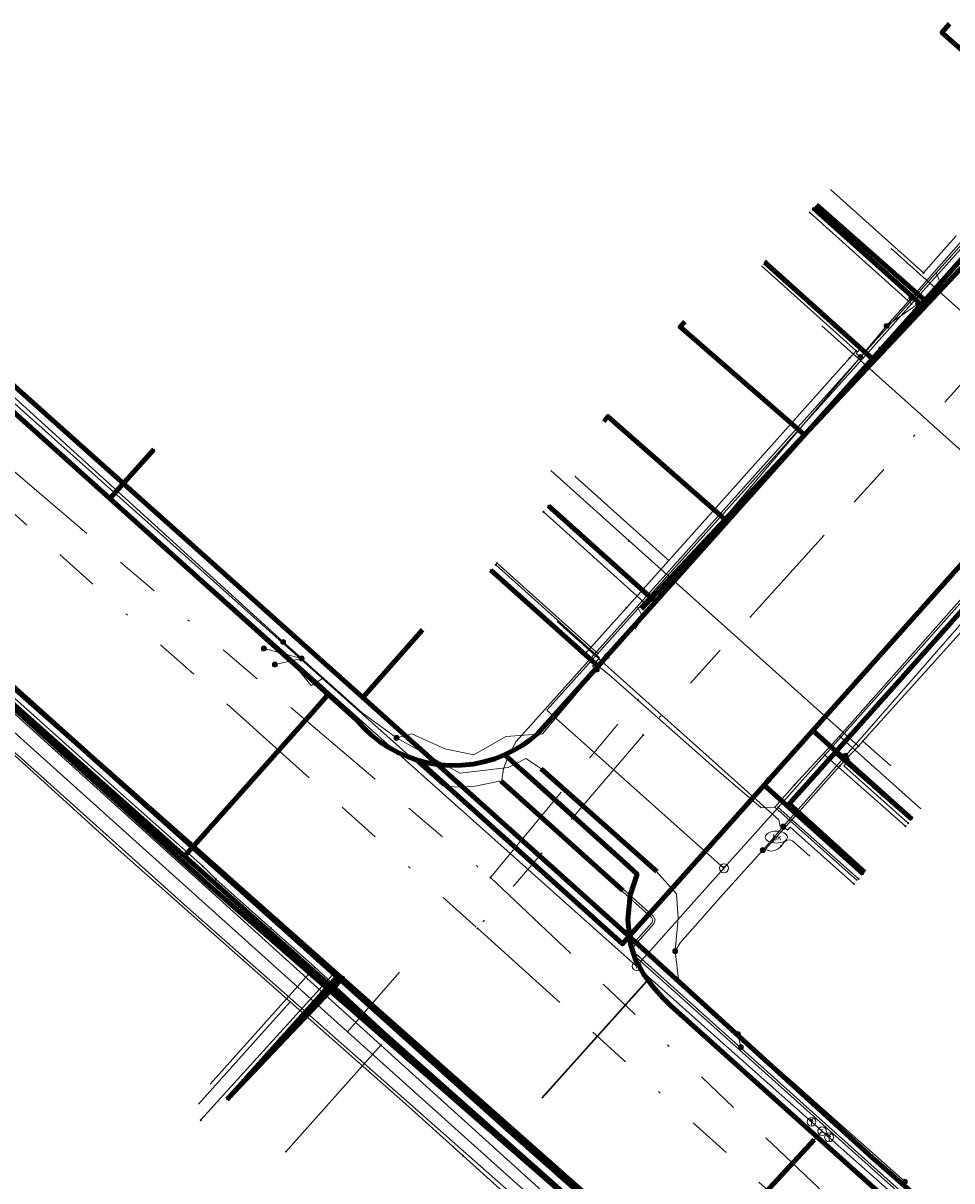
# Model space of a CAD drawing. Header units: metres. Extents: x 98902 to 136161, y 449037 to 499677.
# Tile 63 of 200: x 113242 to 113284, y 483381 to 483434. Entities that reach past the tile are written whole.
import ezdxf
from ezdxf.enums import TextEntityAlignment as Align
from ezdxf.lldxf.tags import DXFTag

# ---------------------------------------------------------------- set-up
doc = ezdxf.new("R2010")
doc.units = ezdxf.units.M
doc.linetypes.add('RI-OVERIG', pattern=[17, 5, -2, 2, -2, 0, -2, 2, -2])
for name, color, linetype, lineweight in [('B-WE-KL-DATA-G', 90, 'KL-DATA-N', 18), ('B-WE-KL-DATA_DUCT-G', 90, 'Continuous', 100), ('B-WE-KL-DATA_HULPSTUK-S', 90, 'Continuous', 25), ('B-WE-KL-DATA_KABELBED-G', 90, 'Continuous', 100), ('B-WE-KL-DATA_MANTELBUIS-G', 90, 'Continuous', 100), ('B-WE-KL-ET_LS-G', 190, 'KL-LS-N', 18), ('B-WE-KL-ET_LS_HULPSTUK-S', 190, 'Continuous', 25), ('B-WE-KL-ET_LS_MANTELBUIS-G', 190, 'Continuous', 100), ('B-WE-KL-ET_MS-G', 130, 'KL-MS-N', 18), ('B-WE-KL-GAS_LD-G', 50, 'KL-GAS-LD-N', 18), ('B-WE-KL-GAS_LD_HULPSTUK-S', 50, 'Continuous', 25), ('B-WE-KL-GAS_LD_MANTELBUIS-G', 50, 'Continuous', 100), ('B-WE-KL-WATER-G', 170, 'KL-WATER-N', 18), ('B-WE-KL-WATER-S', 170, 'Continuous', 25), ('B-WE-KL-WATER_HULPSTUK-S', 170, 'Continuous', 25), ('B-WE-RI-VRIJVERVAL-G', 210, 'RI-OVERIG', 18), ('B-WE-RI-VRIJVERVAL_HULPSTUK-S', 210, 'Continuous', 25), ('V-WE-KL-WATER-G', 170, 'KL-WATER-V', 35)]:
    doc.layers.add(name, color=color, linetype=linetype, lineweight=lineweight)
doc.styles.add('NLCS-ISO', font='NLCS-ISO.ttf')
doc.styles.get("Standard").update_dxf_attribs({"font": 'arial.ttf'})
tags = doc.linetypes.add('KL-DATA-N', pattern='A,4,-1,[101,NLCS.SHX,S=0.5,R=0,X=0,Y=0],-1,4,-1,["D",Standard,S=1,R=0,X=-0.25,Y=-0.5],-1.5', length=12.5).pattern_tags.tags
tags[18] = DXFTag(74, 10)
tags = doc.linetypes.add('KL-GAS-LD-N', pattern='A,4,-1,[69,NLCS.SHX,S=0.5,R=0,X=0,Y=0],-1,4,-1,["L",Standard,S=1,R=0,X=0.25,Y=-0.5],-2', length=13).pattern_tags.tags
tags[18] = DXFTag(74, 10)
tags = doc.linetypes.add('KL-LS-N', pattern='A,4,-1,[103,NLCS.SHX,S=0.75,R=0,X=0,Y=0],-1,4,-1,["L",Standard,S=1,R=0,X=0,Y=-0.5],-2', length=13).pattern_tags.tags
tags[18] = DXFTag(74, 10)
tags = doc.linetypes.add('KL-MS-N', pattern='A,4,-1,[103,NLCS.SHX,S=0.75,R=0,X=0,Y=0],-1,4,-1,["M",Standard,S=1,R=0,X=0,Y=-0.5],-2', length=13).pattern_tags.tags
tags[18] = DXFTag(74, 10)
doc.linetypes.add('KL-WATER-N', pattern='A,7,-0.5,[168,NLCS.SHX,S=0.75,R=0,X=0.75,Y=0],-2', length=9.5)
doc.linetypes.add('KL-WATER-V', pattern='A,3.5,[24,NLCS.SHX,S=0.5,R=0,X=0,Y=0],3.5,-0.5,[168,NLCS.SHX,S=0.75,R=0,X=0.75,Y=0],-2', length=9.5)

# ---------------------------------------------------------------- blocks, each defined once
blk = doc.blocks.new('SKL-WTB_HULP_OVERIG-SO')
at = {"color": 0, "linetype": 'ByBlock', "lineweight": 18}
for points in [[(-0.14, 0.14), (0.14, -0.14)], [(0.14, 0.14), (-0.14, -0.14)]]:
    blk.add_lwpolyline(points, dxfattribs=at)
at = {"color": 0, "linetype": 'ByBlock', "lineweight": 18, "style": 'NLCS-ISO', "flags": 1}
for tag, p in [('TYPE', (1.5, 0)), ('OMSCHRIJVING', (1.5, -3)), ('LABEL', (1.5, -1.5))]:
    blk.add_attdef(tag, p, '', height=1, dxfattribs=at)
blk = doc.blocks.new('SKL-WATER_BRANDKRAAN_BRANDPUT-SO')
at = {"color": 0, "linetype": 'ByBlock', "lineweight": 18}
blk.add_ellipse((0, 0), major_axis=(2.5, 0), ratio=0.54, dxfattribs=at)
at = {"color": 0, "linetype": 'ByBlock', "lineweight": 18, "style": 'NLCS-ISO'}
blk.add_text('bk', height=1.5, dxfattribs=at).set_placement((0.16, 0), align=Align.MIDDLE_CENTER)
blk = doc.blocks.new('SKL-WTB_HULP_BLAASGAT-SO')
at = {"color": 0, "linetype": 'ByBlock', "lineweight": 18}
for points in [[(0.4, 0.73), (-0.4, 0.09)], [(-0.4, 0.73), (0.4, 0.09)], [(0, 0.41), (0, -0.87)]]:
    blk.add_lwpolyline(points, dxfattribs=at)
blk.add_circle((0, 0), 1, dxfattribs=at)
at = {"color": 0, "linetype": 'ByBlock', "lineweight": 18, "style": 'NLCS-ISO', "flags": 1}
for tag, p in [('TYPE', (1.5, 0)), ('OMSCHRIJVING', (1.5, -3)), ('LABEL', (1.5, -1.5))]:
    blk.add_attdef(tag, p, '', height=1, dxfattribs=at)
blk = doc.blocks.new('SKL-WTB_HULP_T STUK-SO')
at = {"color": 0, "linetype": 'ByBlock', "lineweight": 18}
blk.add_circle((0, 0), 1, dxfattribs=at)
at = {"color": 0, "linetype": 'ByBlock', "lineweight": -2, "style": 'NLCS-ISO'}
blk.add_text('T', height=1, dxfattribs=at).set_placement((0, 0), align=Align.MIDDLE_CENTER)
at = {"color": 0, "linetype": 'ByBlock', "lineweight": 18, "style": 'NLCS-ISO', "flags": 1}
for tag, p in [('TYPE', (1.5, 0)), ('OMSCHRIJVING', (1.5, -3)), ('LABEL', (1.5, -1.5))]:
    blk.add_attdef(tag, p, '', height=1, dxfattribs=at)
blk = doc.blocks.new('SKL-WTB_HULP_MOF-SO')
at = {"linetype": 'ByBlock', "lineweight": 18}
h = blk.add_hatch(color=0, dxfattribs=at)
h.dxf.hatch_style = 1
h.paths.add_polyline_path([(-0.5625, 0, 1), (0.5625, 0, 1)])
at = {"color": 0, "linetype": 'ByBlock', "lineweight": 18}
blk.add_circle((0, 0), 0.5625, dxfattribs=at)
at = {"color": 0, "linetype": 'ByBlock', "lineweight": 18, "style": 'NLCS-ISO', "flags": 1}
for tag, p in [('TYPE', (1.5, 0)), ('OMSCHRIJVING', (1.5, -3)), ('LABEL', (1.5, -1.5))]:
    blk.add_attdef(tag, p, '', height=1, dxfattribs=at)
blk = doc.blocks.new('SRI-HULP_OVERIG-SO')
at = {"color": 0, "linetype": 'ByBlock', "lineweight": 18}
for points in [[(-0.14, 0.14), (0.14, -0.14)], [(0.14, 0.14), (-0.14, -0.14)]]:
    blk.add_lwpolyline(points, dxfattribs=at)
at = {"color": 0, "linetype": 'ByBlock', "lineweight": 18, "style": 'NLCS-ISO', "flags": 1}
for tag, p in [('TYPE', (1.5, 0)), ('OMSCHRIJVING', (1.5, -3)), ('LABEL', (1.5, -1.5))]:
    blk.add_attdef(tag, p, '', height=1, dxfattribs=at)

msp = doc.modelspace()

# ---------------------------------------------------------------- linework, layer by layer
at = {"layer": 'B-WE-KL-DATA-G', "flags": 128}
for points in [[(113020.432, 483573.982), (113031.658, 483566.995), (113078.845, 483538.792), (113089.848, 483532.216), (113092.564, 483530.306), (113094.655, 483528.069), (113096.405, 483524.762), (113096.939, 483521.455), (113096.89, 483518.843), (113109.036, 483512.527), (113112.87, 483510.063), (113119.857, 483521.564), (113138.482, 483504.803), (113162.747, 483483.105), (113158.238, 483478.074), (113170.674, 483466.928), (113202.517, 483438.355), (113223.332, 483420.253), (113297.237, 483354.025), (113300.048, 483353.792), (113358.552, 483301.314), (113359.602, 483296.803), (113357.13, 483294.061), (113365.216, 483286.732), (113367.912, 483284.289), (113371.537, 483288.338), (113389.927, 483271.882), (113422.275, 483243.381), (113452.111, 483216.258), (113449.253, 483213.084), (113455.3, 483207.641), (113457.177, 483209.669), (113461.69, 483205.633), (113492.702, 483178.76), (113497.063, 483174.789), (113501.879, 483172.163), (113504.847, 483173.605), (113507.331, 483172.914)], [(113020.495, 483574.058), (113023.083, 483572.491), (113039.202, 483562.734), (113045.091, 483559.169), (113054.615, 483553.405), (113055.01, 483553.148), (113070.018, 483543.394), (113077.984, 483538.825), (113089.595, 483531.338), (113092.654, 483529.164), (113094.258, 483527.907), (113094.78, 483527.218), (113096.462, 483524.994), (113097.153, 483523.313), (113097.398, 483522.191), (113112.432, 483512.894), (113112.818, 483512.852), (113113.352, 483512.919), (113114.12, 483513.319), (113117.489, 483518.93), (113119.629, 483522.32), (113126.397, 483515.679), (113131.669, 483511.573), (113132.376, 483510.945), (113135.74, 483507.956), (113145.08, 483499.615), (113148.286, 483496.751), (113163.067, 483483.73), (113165.323, 483486.208), (113183.685, 483469.279), (113211.018, 483444.714), (113220.892, 483435.995), (113257.706, 483403.094), (113269.338, 483392.676), (113280.69, 483382.342), (113306.494, 483359.722), (113319.051, 483348.187), (113319.562, 483347.731), (113333.722, 483335.082), (113333.523, 483334.858)], [(113302.025, 483425.954), (113301.819, 483426.138), (113303, 483427.462), (113312.572, 483438.202), (113318.048, 483444.345), (113324.541, 483451.63), (113329.891, 483457.633), (113343.869, 483473.315), (113348.115, 483478.079), (113332.871, 483492.337), (113327.318, 483497.409), (113322.847, 483501.429), (113318.573, 483505.273), (113314.892, 483508.583), (113309.563, 483513.375), (113309.522, 483513.412), (113308.051, 483514.734), (113304.896, 483517.277), (113301.409, 483520.086), (113299.278, 483521.603), (113297.79, 483522.662), (113284.421, 483535.556), (113282.294, 483537.607), (113278.903, 483540.595), (113274.387, 483544.572), (113272.817, 483545.955), (113269.849, 483548.57), (113266.246, 483551.745), (113260.819, 483556.525), (113256.382, 483560.433), (113251.678, 483564.703), (113243.414, 483572.191), (113242.631, 483571.349), (113225.099, 483552.505), (113216.151, 483542.521), (113212.894, 483538.88), (113207.336, 483532.666), (113201.441, 483526.075), (113201.047, 483525.634), (113196.678, 483520.799), (113192.11, 483515.747), (113188.982, 483512.288), (113183.246, 483505.946), (113173.518, 483495.21), (113171.499, 483492.992), (113165.323, 483486.208), (113183.685, 483469.279), (113211.018, 483444.714), (113220.892, 483435.995), (113257.706, 483403.094), (113260.394, 483406.148)], [(113183.051, 483456.762), (113203.075, 483438.793), (113223.354, 483420.234), (113246.038, 483399.906)], [(113284.175, 483433.491), (113283.835, 483433.104), (113289.777, 483427.874), (113289.936, 483428.043), (113297.537, 483421.333), (113300.604, 483424.775), (113301.819, 483426.138), (113302.025, 483425.954)], [(113268.575, 483415.555), (113268.769, 483415.775), (113274.052, 483411.124), (113277.639, 483414.945), (113283.22, 483420.89), (113289.777, 483427.874), (113289.936, 483428.043), (113297.537, 483421.333), (113300.604, 483424.775), (113301.819, 483426.138), (113302.025, 483425.954)], [(113272.232, 483420.053), (113272.025, 483419.817), (113277.639, 483414.945), (113283.22, 483420.89), (113289.777, 483427.874), (113289.936, 483428.043), (113297.537, 483421.333), (113300.604, 483424.775), (113301.819, 483426.138), (113302.025, 483425.954)], [(113302.025, 483425.954), (113301.819, 483426.138), (113300.604, 483424.775), (113297.537, 483421.333), (113289.936, 483428.043), (113289.777, 483427.874), (113283.22, 483420.89), (113278.179, 483425.327)], [(113280.345, 483395.216), (113276.949, 483398.302), (113279.033, 483400.633), (113285.358, 483407.71), (113291.02, 483414.044), (113297.537, 483421.333), (113300.604, 483424.775), (113301.819, 483426.138), (113302.025, 483425.954)], [(113278.805, 483426.024), (113283.004, 483422.252)], [(113302.025, 483425.954), (113301.819, 483426.138), (113300.604, 483424.775), (113297.537, 483421.333), (113291.02, 483414.044), (113285.358, 483407.71), (113279.033, 483400.633), (113282.479, 483397.6)], [(113283.004, 483422.252), (113284.478, 483423.926)], [(113275.702, 483422.569), (113279.964, 483418.742)], [(113271.519, 483409.271), (113279.665, 483418.407)], [(113279.665, 483418.407), (113279.964, 483418.742)], [(113267.287, 483413.072), (113267.3, 483413.1)], [(113267.287, 483413.072), (113271.519, 483409.271)], [(113279.21, 483401.355), (113288.267, 483411.56)], [(113269.608, 483407.147), (113271.519, 483409.271)], [(113263.47, 483408.823), (113267.699, 483405.024)], [(113230.969, 483399.75), (113236.168, 483405.443), (113237.636, 483407.106), (113237.962, 483406.818), (113239.214, 483405.535), (113246.909, 483398.661), (113250.479, 483395.48)], [(113237.636, 483407.106), (113238.248, 483406.549), (113239.214, 483405.535), (113246.909, 483398.661), (113250.479, 483395.48)], [(113267.699, 483405.024), (113269.608, 483407.147)], [(113267.699, 483405.024), (113268.804, 483404.127), (113273.453, 483400.022), (113275.675, 483398.111), (113276.302, 483398.146)], [(113277.183, 483399.155), (113279.21, 483401.355)], [(113279.21, 483401.355), (113282.891, 483398.076)], [(113246.038, 483399.906), (113256.545, 483390.49)], [(113276.302, 483398.146), (113277.183, 483399.155)], [(113276.302, 483398.146), (113280.012, 483394.843)], [(113250.479, 483395.48), (113251.07, 483394.896), (113253.557, 483392.687)], [(113250.479, 483395.48), (113251.07, 483394.896)], [(113251.07, 483394.896), (113253.557, 483392.687), (113255.384, 483391.064), (113255.534, 483390.926), (113260.217, 483386.615), (113264.824, 483382.535), (113270.898, 483377.087), (113275.155, 483373.36), (113275.739, 483372.915), (113278.749, 483370.286), (113280.126, 483368.751), (113284.87, 483364.511), (113288.343, 483361.332), (113292.387, 483357.656), (113295.965, 483354.62), (113298.973, 483351.884), (113299.481, 483351.35), (113302.387, 483350.667), (113305.483, 483347.861), (113308.88, 483344.835), (113309.757, 483344.039), (113322.529, 483332.607), (113322.841, 483332.347), (113323.231, 483331.98), (113326.565, 483329), (113326.786, 483328.568), (113332.125, 483323.901), (113335.799, 483320.605), (113336.917, 483319.686), (113337.809, 483318.86), (113348.473, 483309.201), (113348.733, 483309.022), (113358.74, 483299.825)], [(113253.557, 483392.687), (113255.384, 483391.064), (113255.534, 483390.926)], [(113250.823, 483385.649), (113255.534, 483390.926)], [(113268.196, 483365.816), (113271.855, 483369.95), (113272.55, 483370.305), (113275.155, 483373.36), (113270.898, 483377.087), (113264.824, 483382.535), (113260.217, 483386.615), (113255.534, 483390.926)], [(113251.586, 483384.961), (113256.545, 483390.49), (113275.392, 483373.721), (113270.088, 483367.726), (113269.469, 483368.242), (113268.08, 483366.657), (113264.137, 483362.135), (113262.267, 483359.981), (113257.033, 483353.952), (113255.718, 483352.437), (113251.784, 483347.906), (113249.861, 483345.69), (113244.621, 483339.655), (113243.355, 483338.196), (113239.421, 483333.665), (113233.869, 483327.268), (113222.84, 483337.127)], [(113256.545, 483390.49), (113275.392, 483373.721)]]:
    msp.add_lwpolyline(points, dxfattribs=at)
at = {"layer": 'B-WE-KL-DATA_DUCT-G', "flags": 128}
msp.add_lwpolyline([(113126.397, 483515.679), (113131.669, 483511.573), (113150.28, 483494.956), (113163.067, 483483.73), (113158.5, 483478.714), (113203.075, 483438.793), (113223.354, 483420.234), (113264.347, 483383.498), (113296.962, 483354.674), (113299.097, 483354.502), (113310.226, 483345.045), (113333.398, 483323.528), (113358.561, 483301.386), (113359.753, 483297.135), (113357.127, 483294.135), (113367.946, 483284.324), (113371.64, 483288.398), (113389.894, 483271.845), (113400.789, 483262.62)], dxfattribs=at)
at = {"layer": 'B-WE-KL-DATA_KABELBED-G', "flags": 128}
for points in [[(113257.706, 483403.094), (113220.892, 483435.995), (113211.018, 483444.714), (113183.685, 483469.279), (113165.323, 483486.208)], [(113346.364, 483475.17), (113326.702, 483454.187), (113324.653, 483452), (113324.235, 483451.555), (113314.606, 483441.278), (113312.557, 483439.091), (113312.345, 483438.866), (113302.304, 483428.149), (113299.843, 483425.524), (113299.631, 483425.298), (113290.002, 483415.021), (113288.614, 483413.54), (113287.78, 483412.585), (113287.575, 483412.35), (113286.539, 483411.163), (113278.016, 483401.611), (113276.02, 483399.374), (113275.815, 483399.144), (113271.212, 483393.986), (113269.739, 483392.334)], [(113322.71, 483465.173), (113319.169, 483461.191), (113317.58, 483459.404), (113317.335, 483459.13), (113317.176, 483458.951), (113307.015, 483447.526), (113305.022, 483445.285), (113304.626, 483444.84), (113301.847, 483441.715), (113294.973, 483434.162), (113292.954, 483431.945), (113285.776, 483424.058), (113282.895, 483420.832), (113281.098, 483418.82), (113280.703, 483418.378), (113270.912, 483407.415), (113268.715, 483404.956), (113268.319, 483404.512), (113265.594, 483401.461), (113265.256, 483401.184), (113264.898, 483400.933), (113264.521, 483400.711), (113264.129, 483400.518)], [(113183.051, 483456.762), (113203.075, 483438.793), (113223.354, 483420.234), (113246.038, 483399.906)], [(113243.316, 483414.745), (113226.187, 483430.115), (113224.321, 483431.791), (113224.085, 483432.022), (113223.871, 483432.273), (113223.679, 483432.542), (113223.511, 483432.826), (113223.368, 483433.124), (113223.252, 483433.433), (113223.164, 483433.751), (113223.103, 483434.076), (113223.071, 483434.405), (113223.068, 483434.735), (113223.094, 483435.064)], [(113253.783, 483393.06), (113250.044, 483396.367), (113242.027, 483403.46), (113229.549, 483414.655), (113215.918, 483427.082), (113208.289, 483434.037)], [(113284.175, 483433.491), (113283.835, 483433.104), (113289.777, 483427.874)], [(113211.835, 483430.499), (113213.416, 483428.922), (113215.608, 483426.736), (113218.54, 483423.811), (113226.864, 483416.272), (113233.145, 483410.584), (113237.343, 483406.782), (113250.742, 483394.647), (113256.236, 483389.858), (113270.07, 483377.798), (113274.749, 483373.51), (113283.151, 483365.812), (113296.646, 483353.879)], [(113289.777, 483427.874), (113283.22, 483420.89)], [(113278.179, 483425.327), (113283.22, 483420.89)], [(113281.098, 483418.82), (113282.895, 483420.832), (113278.045, 483425.178)], [(113281.098, 483418.82), (113280.703, 483418.378), (113275.84, 483422.723)], [(113283.22, 483420.89), (113277.639, 483414.945)], [(113272.232, 483420.053), (113272.025, 483419.817), (113277.639, 483414.945)], [(113268.575, 483415.555), (113268.769, 483415.775), (113274.052, 483411.124)], [(113246.288, 483412.077), (113243.316, 483414.745)], [(113277.639, 483414.945), (113274.052, 483411.124)], [(113248.27, 483414.28), (113246.288, 483412.077)], [(113256.149, 483403.229), (113246.288, 483412.077)], [(113268.715, 483404.956), (113270.912, 483407.415), (113266.088, 483411.738)], [(113274.052, 483411.124), (113270.274, 483407.1)], [(113268.715, 483404.956), (113268.319, 483404.512), (113263.482, 483408.837)], [(113279.033, 483400.633), (113285.358, 483407.71)], [(113249.655, 483395.93), (113237.381, 483406.824)], [(113260.394, 483406.148), (113257.706, 483403.094)], [(113256.149, 483403.229), (113255.387, 483402.372), (113250.892, 483397.32), (113250.044, 483396.367), (113249.655, 483395.93)], [(113260.21, 483400.255), (113259.751, 483400.41), (113259.308, 483400.604), (113258.882, 483400.835), (113258.478, 483401.101), (113258.098, 483401.4), (113257.744, 483401.731), (113257.42, 483402.09), (113256.149, 483403.229)], [(113319.051, 483348.187), (113306.494, 483359.722), (113280.69, 483382.342), (113269.338, 483392.676), (113257.706, 483403.094)], [(113250.211, 483396.554), (113250.892, 483397.32), (113255.387, 483402.372), (113255.527, 483402.529)], [(113276.02, 483399.374), (113278.016, 483401.611), (113282.472, 483397.606)], [(113264.129, 483400.518), (113263.659, 483400.333), (113263.173, 483400.19), (113262.678, 483400.091), (113262.175, 483400.036), (113261.669, 483400.027), (113261.165, 483400.062), (113260.684, 483400.138), (113260.211, 483400.254), (113260.21, 483400.255)], [(113260.21, 483400.255), (113260.211, 483400.254), (113260.803, 483399.722), (113269.418, 483391.977), (113269.527, 483392.099), (113269.739, 483392.334)], [(113269.739, 483392.334), (113269.657, 483393.069), (113269.77, 483394.179), (113270.079, 483395.125), (113269.508, 483395.643), (113264.114, 483400.511), (113264.129, 483400.518)], [(113280.345, 483395.216), (113276.949, 483398.302), (113279.033, 483400.633)], [(113282.479, 483397.6), (113279.033, 483400.633)], [(113246.038, 483399.906), (113256.545, 483390.49)], [(113260.803, 483399.722), (113268.983, 483392.367)], [(113264.904, 483399.798), (113269.358, 483395.778)], [(113276.02, 483399.374), (113275.815, 483399.144), (113280.278, 483395.142)], [(113274.822, 483373.592), (113256.355, 483389.983), (113249.655, 483395.93)], [(113312.824, 483342.474), (113310.05, 483344.849), (113304.649, 483347.918), (113301.02, 483349.98), (113297.051, 483352.235), (113296.758, 483353.481), (113296.669, 483353.859), (113296.623, 483354.053), (113296.577, 483354.248), (113293.537, 483356.98), (113292.708, 483357.725), (113289.267, 483361.064), (113270.764, 483378.037), (113256.769, 483390.418), (113253.783, 483393.06)], [(113302.266, 483361.695), (113300.632, 483363.164), (113271.609, 483389.178), (113271.216, 483389.573), (113270.796, 483390.06), (113270.39, 483390.588), (113270.029, 483391.232), (113269.782, 483391.96), (113269.739, 483392.334)], [(113251.586, 483384.961), (113256.545, 483390.49)], [(113256.769, 483390.418), (113256.355, 483389.983), (113256.236, 483389.858), (113251.589, 483384.965)], [(113256.545, 483390.49), (113275.392, 483373.721)]]:
    msp.add_lwpolyline(points, dxfattribs=at)
at = {"layer": 'B-WE-KL-DATA_MANTELBUIS-G', "flags": 128}
for points in [[(113250.211, 483396.554), (113250.892, 483397.32), (113255.387, 483402.372), (113255.527, 483402.529)], [(113260.803, 483399.722), (113268.983, 483392.367)], [(113264.904, 483399.798), (113269.358, 483395.778)], [(113261.889, 483399.348), (113269.338, 483392.676)]]:
    msp.add_lwpolyline(points, dxfattribs=at)
at = {"layer": 'B-WE-KL-ET_LS-G', "flags": 128}
for points in [[(113304.044, 483363.317), (113302.9, 483362.045), (113269.988, 483391.556), (113269.923, 483391.744), (113269.969, 483391.909), (113270.835, 483392.875), (113270.89, 483393.065), (113270.815, 483393.228), (113270.766, 483393.272), (113263.975, 483399.36), (113264.061, 483399.882), (113264.309, 483400.54), (113264.625, 483401.112), (113270.086, 483407.204), (113283.577, 483422.255), (113302.804, 483443.706), (113319.196, 483461.993), (113335.366, 483480.034), (113337.959, 483482.926), (113338.621, 483485.642), (113337.836, 483487.714), (113342.784, 483493.234), (113342.861, 483493.443), (113342.761, 483493.657), (113306.054, 483526.565), (113305.93, 483527.2), (113297.456, 483534.772), (113280.865, 483549.597), (113278.11, 483552.059), (113260.347, 483567.9), (113252.062, 483575.285), (113237.986, 483587.854), (113207.97, 483614.655), (113206.489, 483615.968), (113187.879, 483632.467)], [(113304.122, 483363.252), (113302.908, 483361.904), (113282.972, 483379.781), (113269.915, 483391.487), (113269.823, 483391.744), (113269.889, 483391.97), (113270.758, 483392.939), (113270.79, 483393.056), (113270.745, 483393.156), (113263.867, 483399.322), (113262.776, 483399.096), (113261.969, 483399.046), (113261.308, 483399.121), (113255.891, 483403.954), (113236.203, 483421.52), (113221.564, 483434.581), (113221.464, 483434.787), (113221.349, 483436.722), (113221.252, 483436.925), (113214.403, 483443.193), (113215.891, 483443.496), (113222.018, 483450.364), (113237.275, 483467.467), (113254.47, 483486.743), (113270.85, 483505.104), (113287.142, 483523.367), (113290.349, 483526.962), (113290.451, 483528.686), (113289.89, 483530.447), (113256.043, 483560.617), (113254.826, 483561.702), (113252.809, 483563.5), (113250.195, 483564.748), (113247.404, 483564.405), (113242.09, 483569.141), (113242.288, 483572.068), (113241.073, 483574.784), (113240.472, 483575.321), (113231.762, 483582.993), (113221.831, 483591.888), (113216.255, 483596.845), (113204.286, 483607.485)], [(113304.196, 483363.185), (113296.218, 483354.309), (113278.75, 483369.988), (113274.577, 483373.726), (113274.336, 483373.942), (113274.059, 483374.091), (113273.75, 483374.066), (113272.864, 483373.778), (113257.016, 483388.014), (113236.14, 483406.767), (113216.951, 483424.003), (113209.269, 483430.903), (113182.791, 483454.615), (113164.093, 483471.36), (113158.543, 483476.331), (113162.859, 483481.163), (113162.94, 483481.401), (113162.836, 483481.586), (113130.074, 483510.902), (113119.524, 483520.342), (113119.114, 483520.502), (113118.764, 483520.23), (113117.284, 483517.813), (113109.094, 483504.441), (113108.972, 483504.205)], [(113259.23, 483401.27), (113259.91, 483401.46), (113261.41, 483400.78), (113262.72, 483400.5), (113264.16, 483401.33), (113265.81, 483401.45), (113267.67, 483403.65), (113268.26, 483404.35), (113271.14, 483407.764), (113273.28, 483410.3), (113278.9, 483416.96), (113280.156, 483418.453), (113281.34, 483419.86), (113282.463, 483421.131), (113284.6, 483423.55), (113289.31, 483428.88), (113290.39, 483430.07), (113292.064, 483431.909), (113294.596, 483434.693), (113296.25, 483436.51), (113302.12, 483442.95), (113304.07, 483445.09), (113304.275, 483445.323), (113306.648, 483448.016), (113307.92, 483449.46), (113313.32, 483455.6), (113314.05, 483456.41), (113315.733, 483458.29), (113317.64, 483460.42), (113318.03, 483460.85), (113318.795, 483461.704), (113319.5, 483462.49), (113321.47, 483464.68)], [(113275.75, 483396.21), (113276.42, 483396.98), (113276.676, 483397.272), (113279.481, 483400.469), (113281.92, 483403.25), (113287.66, 483409.8), (113288.61, 483410.884), (113291.296, 483413.949), (113293.4, 483416.35), (113293.94, 483416.96), (113299.18, 483422.87), (113300.443, 483424.293), (113303.214, 483427.413), (113304.96, 483429.38), (113305.87, 483430.4), (113310.8, 483435.84), (113312.548, 483437.774), (113315.294, 483440.811), (113316.64, 483442.3), (113318.05, 483443.85), (113322.44, 483448.8), (113324.282, 483450.874), (113327.073, 483454.018), (113328.22, 483455.31), (113329.69, 483456.97)], [(113282.463, 483421.131), (113282.275, 483421.296), (113278.004, 483425.132)], [(113280.156, 483418.453), (113279.965, 483418.614), (113280.158, 483418.843), (113275.839, 483422.722)], [(113283.377, 483420.932), (113283.826, 483421.657), (113283.577, 483422.255)], [(113237.53, 483420.67), (113254.11, 483405.61), (113254.11, 483405.6)], [(113281.34, 483419.86), (113282.77, 483420.86)], [(113232.54, 483411.98), (113242.02, 483403.46), (113256.34, 483390.58), (113250.4, 483384.03), (113250.4, 483384.02)], [(113271.14, 483407.764), (113270.949, 483407.925), (113270.684, 483407.61), (113266.089, 483411.739)], [(113268.26, 483404.35), (113268.069, 483404.511), (113268.382, 483404.882), (113263.704, 483409.083)], [(113269.997, 483406.195), (113270.339, 483406.727), (113270.086, 483407.204)], [(113254.11, 483405.6), (113254.94, 483404.87), (113254.94, 483404.86), (113257.68, 483402.4), (113259.23, 483401.28), (113259.23, 483401.27)], [(113254.94, 483404.86), (113253.25, 483405.3), (113253.24, 483405.3)], [(113254.94, 483404.86), (113253.75, 483404.59), (113253.74, 483404.58)], [(113254.828, 483404.294), (113255.379, 483403.629), (113255.891, 483403.954)], [(113259.23, 483401.27), (113262.08, 483399.68), (113264.27, 483399.93), (113264.6, 483400.1), (113265.06, 483400.34), (113265.77, 483399.88), (113270.95, 483395.26), (113271.86, 483394.24), (113271.93, 483393.13), (113271.8, 483391.65)], [(113279.481, 483400.469), (113279.669, 483400.304), (113279.414, 483400.013), (113282.315, 483397.429)], [(113276.676, 483397.272), (113276.864, 483397.107), (113276.989, 483397.249), (113279.869, 483394.683)], [(113271.8, 483391.65), (113272.02, 483392.03), (113273.95, 483394.2), (113275.75, 483396.21)], [(113271.8, 483391.65), (113271.96, 483390.27), (113272.75, 483389.57), (113274.63, 483387.92), (113274.63, 483387.91), (113277, 483385.83), (113282.16, 483381.25), (113282.16, 483381.24)], [(113259.366, 483390.693), (113257.016, 483388.014)], [(113274.63, 483387.91), (113274.77, 483387.32), (113274.77, 483387.31)]]:
    msp.add_lwpolyline(points, dxfattribs=at)
at = {"layer": 'B-WE-KL-ET_LS_MANTELBUIS-G', "flags": 128}
for points in [[(113265.76, 483399.88), (113270.98, 483395.24)], [(113269.442, 483394.391), (113263.941, 483399.322)]]:
    msp.add_lwpolyline(points, dxfattribs=at)
at = {"layer": 'B-WE-KL-ET_MS-G', "flags": 128}
msp.add_lwpolyline([(113311.61, 483342.63), (113311.61, 483342.64), (113310.27, 483341.14), (113309.62, 483340.85), (113308.7, 483341.1), (113298.34, 483350.65), (113279.81, 483366.95), (113266.1, 483379.23), (113249.8, 483393.62), (113217.42, 483422.67), (113201.38, 483437.3), (113182.8, 483453.87), (113169.08, 483465.69), (113158.14, 483475.66), (113160.49, 483479.47), (113161.24, 483480.93), (113162.46, 483482.34), (113162.65, 483482.72), (113162.65, 483483.01), (113162.46, 483483.39), (113161.89, 483484.05), (113158.79, 483486.89), (113155.708, 483489.952)], dxfattribs=at)
at = {"layer": 'B-WE-KL-GAS_LD-G', "flags": 128}
for points in [[(113330.168, 483458.288), (113322.343, 483465.277), (113318.583, 483461.09), (113317.692, 483460.098), (113316.287, 483458.532), (113306.357, 483447.472), (113304.594, 483445.507), (113294.402, 483434.152), (113292.578, 483432.12), (113282.467, 483420.856), (113280.503, 483418.668), (113270.391, 483407.403), (113268.308, 483405.082), (113266.004, 483402.516), (113274.001, 483395.389)], [(113282.467, 483420.856), (113277.87, 483424.983)], [(113280.503, 483418.668), (113275.907, 483422.797)], [(113239.739, 483417.989), (113270.061, 483390.968)], [(113291.692, 483415.207), (113290.591, 483413.975), (113288.638, 483411.788), (113278.555, 483400.498), (113277.667, 483399.503), (113276.447, 483398.134), (113274.001, 483395.389)], [(113270.391, 483407.403), (113265.854, 483411.477)], [(113271.322, 483375.831), (113258.525, 483387.403), (113233.823, 483409.741)], [(113268.308, 483405.082), (113263.772, 483409.159)], [(113278.555, 483400.498), (113282.192, 483397.292)], [(113276.447, 483398.134), (113280.071, 483394.91)], [(113274.001, 483395.389), (113270.061, 483390.968)], [(113270.061, 483390.968), (113273.685, 483387.738), (113277.952, 483383.95), (113278.433, 483383.523)], [(113258.525, 483387.403), (113254.237, 483382.6)], [(113273.187, 483377.849), (113278.433, 483383.523)], [(113278.433, 483383.523), (113278.746, 483383.245), (113305.127, 483359.828)]]:
    msp.add_lwpolyline(points, dxfattribs=at)
at = {"layer": 'B-WE-KL-GAS_LD_MANTELBUIS-G', "flags": 128}
msp.add_lwpolyline([(113278.074, 483383.135), (113273.322, 483377.995)], dxfattribs=at)
at = {"layer": 'B-WE-KL-WATER-G', "flags": 128}
for points in [[(113347.879, 483476.658), (113347.602, 483476.349), (113346.401, 483475.007), (113341.07, 483469.052), (113330.308, 483456.762), (113327.853, 483454.032), (113327.7, 483453.862), (113324.555, 483450.365), (113324.487, 483450.29), (113316.399, 483441.297), (113315.863, 483440.702), (113312.925, 483437.435), (113312.659, 483437.139), (113304.069, 483427.589), (113303.601, 483427.068), (113301.084, 483424.27), (113300.879, 483424.042), (113291.913, 483414.073), (113291.779, 483413.924), (113288.982, 483410.814), (113288.781, 483410.59), (113280.269, 483401.126), (113280.068, 483400.903), (113279.229, 483400.004)], [(113262.232, 483382.417), (113259.635, 483384.752), (113256.446, 483387.576), (113254.425, 483389.366), (113246.799, 483396.119), (113232.57, 483409.033), (113218.354, 483421.935), (113217.983, 483422.272), (113215.795, 483424.258), (113215.083, 483424.903)], [(113291.913, 483414.073), (113281.544, 483423.356)], [(113288.781, 483410.59), (113278.419, 483419.866)], [(113269.729, 483410.158), (113266.184, 483413.341)], [(113280.068, 483400.903), (113269.729, 483410.158)], [(113266.477, 483406.525), (113276.475, 483397.574), (113276.519, 483397.334), (113276.703, 483397.172)], [(113280.269, 483401.126), (113281.527, 483400.006)], [(113279.229, 483400.004), (113276.703, 483397.172), (113276.365, 483396.794), (113276.214, 483396.624)], [(113276.214, 483396.624), (113275.881, 483396.251)], [(113277.87, 483395.928), (113277.091, 483396.622), (113276.978, 483396.678), (113276.853, 483396.664), (113276.731, 483396.579), (113276.583, 483396.4)], [(113275.881, 483396.251), (113275.962, 483396.2), (113276.126, 483396.166), (113276.3, 483396.191), (113276.45, 483396.259), (113276.532, 483396.336), (113276.583, 483396.4)], [(113254.425, 483389.366), (113250.296, 483384.741)], [(113262.232, 483382.417), (113263.907, 483380.91)]]:
    msp.add_lwpolyline(points, dxfattribs=at)
at = {"layer": 'B-WE-RI-VRIJVERVAL-G', "flags": 128}
for points in [[(113290, 483423.1), (113270.36, 483401.39)], [(113238.82, 483414.21), (113262.88, 483392.68)], [(113241.44, 483413.74), (113263.46, 483394.97)], [(113263.46, 483394.97), (113270.12, 483402.99)], [(113270.36, 483401.39), (113262.88, 483392.68)], [(113263.46, 483394.97), (113282.54, 483376.94)], [(113262.88, 483392.68), (113280.15, 483377.11)]]:
    msp.add_lwpolyline(points, dxfattribs=at)
at = {"layer": 'V-WE-KL-WATER-G', "flags": 128}
msp.add_lwpolyline([(113265.798, 483385.036), (113270.508, 483390.273)], dxfattribs=at)

# ---------------------------------------------------------------- block references
at = {"layer": 'B-WE-KL-DATA_HULPSTUK-S', "xscale": 0.2, "yscale": 0.2, "zscale": 0.2}
for name, p in [('SKL-WTB_HULP_OVERIG-SO', (113278.045, 483425.178)), ('SKL-WTB_HULP_OVERIG-SO', (113275.84, 483422.723)), ('SKL-WTB_HULP_OVERIG-SO', (113283.004, 483422.252)), ('SKL-WTB_HULP_MOF-SO', (113281.098, 483418.82)), ('SKL-WTB_HULP_OVERIG-SO', (113279.665, 483418.407)), ('SKL-WTB_HULP_OVERIG-SO', (113279.963, 483418.742)), ('SKL-WTB_HULP_OVERIG-SO', (113281.098, 483418.82)), ('SKL-WTB_HULP_OVERIG-SO', (113281.098, 483418.82)), ('SKL-WTB_HULP_OVERIG-SO', (113243.316, 483414.745)), ('SKL-WTB_HULP_OVERIG-SO', (113243.316, 483414.745)), ('SKL-WTB_HULP_OVERIG-SO', (113248.27, 483414.28)), ('SKL-WTB_HULP_OVERIG-SO', (113246.288, 483412.077)), ('SKL-WTB_HULP_OVERIG-SO', (113246.288, 483412.077)), ('SKL-WTB_HULP_OVERIG-SO', (113246.288, 483412.077)), ('SKL-WTB_HULP_OVERIG-SO', (113266.088, 483411.738)), ('SKL-WTB_HULP_OVERIG-SO', (113263.482, 483408.837)), ('SKL-WTB_HULP_OVERIG-SO', (113269.609, 483407.148)), ('SKL-WTB_HULP_MOF-SO', (113268.715, 483404.956)), ('SKL-WTB_HULP_OVERIG-SO', (113268.715, 483404.956)), ('SKL-WTB_HULP_OVERIG-SO', (113268.715, 483404.956)), ('SKL-WTB_HULP_OVERIG-SO', (113256.149, 483403.229)), ('SKL-WTB_HULP_OVERIG-SO', (113256.149, 483403.229)), ('SKL-WTB_HULP_OVERIG-SO', (113256.149, 483403.229)), ('SKL-WTB_HULP_OVERIG-SO', (113260.21, 483400.255)), ('SKL-WTB_HULP_OVERIG-SO', (113260.21, 483400.255)), ('SKL-WTB_HULP_OVERIG-SO', (113260.21, 483400.255)), ('SKL-WTB_HULP_OVERIG-SO', (113264.129, 483400.518)), ('SKL-WTB_HULP_OVERIG-SO', (113264.129, 483400.518)), ('SKL-WTB_HULP_OVERIG-SO', (113264.129, 483400.518)), ('SKL-WTB_HULP_MOF-SO', (113276.02, 483399.374)), ('SKL-WTB_HULP_OVERIG-SO', (113276.02, 483399.374)), ('SKL-WTB_HULP_OVERIG-SO', (113276.02, 483399.374)), ('SKL-WTB_HULP_OVERIG-SO', (113277.183, 483399.156)), ('SKL-WTB_HULP_OVERIG-SO', (113282.472, 483397.606)), ('SKL-WTB_HULP_OVERIG-SO', (113249.655, 483395.93)), ('SKL-WTB_HULP_OVERIG-SO', (113249.655, 483395.93)), ('SKL-WTB_HULP_OVERIG-SO', (113249.655, 483395.93)), ('SKL-WTB_HULP_OVERIG-SO', (113250.479, 483395.48)), ('SKL-WTB_HULP_OVERIG-SO', (113251.07, 483394.896)), ('SKL-WTB_HULP_OVERIG-SO', (113280.278, 483395.142)), ('SKL-WTB_HULP_MOF-SO', (113253.788, 483393.047)), ('SKL-WTB_HULP_OVERIG-SO', (113253.783, 483393.06)), ('SKL-WTB_HULP_OVERIG-SO', (113253.783, 483393.06)), ('SKL-WTB_HULP_OVERIG-SO', (113253.557, 483392.687)), ('SKL-WTB_HULP_OVERIG-SO', (113269.739, 483392.334)), ('SKL-WTB_HULP_OVERIG-SO', (113269.739, 483392.334)), ('SKL-WTB_HULP_OVERIG-SO', (113269.739, 483392.334)), ('SKL-WTB_HULP_OVERIG-SO', (113269.739, 483392.334)), ('SKL-WTB_HULP_MOF-SO', (113256.768, 483390.418)), ('SKL-WTB_HULP_OVERIG-SO', (113256.769, 483390.418)), ('SKL-WTB_HULP_OVERIG-SO', (113251.589, 483384.965))]:
    msp.add_blockref(name, p, dxfattribs=at)
at = {"layer": 'B-WE-KL-ET_LS_HULPSTUK-S', "xscale": 0.2, "yscale": 0.2, "zscale": 0.2}
for name, p in [('SKL-WTB_HULP_OVERIG-SO', (113278.004, 483425.132)), ('SKL-WTB_HULP_OVERIG-SO', (113275.839, 483422.722)), ('SKL-WTB_HULP_MOF-SO', (113282.463, 483421.131)), ('SKL-WTB_HULP_MOF-SO', (113282.77, 483420.86)), ('SKL-WTB_HULP_MOF-SO', (113281.34, 483419.86)), ('SKL-WTB_HULP_MOF-SO', (113280.156, 483418.453)), ('SKL-WTB_HULP_OVERIG-SO', (113266.089, 483411.739)), ('SKL-WTB_HULP_OVERIG-SO', (113263.704, 483409.083)), ('SKL-WTB_HULP_MOF-SO', (113271.14, 483407.764)), ('SKL-WTB_HULP_MOF-SO', (113253.24, 483405.3)), ('SKL-WTB_HULP_MOF-SO', (113254.11, 483405.6)), ('SKL-WTB_HULP_MOF-SO', (113254.94, 483404.86)), ('SKL-WTB_HULP_MOF-SO', (113253.74, 483404.58)), ('SKL-WTB_HULP_MOF-SO', (113268.26, 483404.35)), ('SKL-WTB_HULP_MOF-SO', (113259.23, 483401.27)), ('SKL-WTB_HULP_MOF-SO', (113279.481, 483400.469)), ('SKL-WTB_HULP_MOF-SO', (113276.676, 483397.272)), ('SKL-WTB_HULP_OVERIG-SO', (113282.315, 483397.429)), ('SKL-WTB_HULP_MOF-SO', (113275.75, 483396.21)), ('SKL-WTB_HULP_OVERIG-SO', (113279.869, 483394.683)), ('SKL-WTB_HULP_MOF-SO', (113271.8, 483391.65)), ('SKL-WTB_HULP_MOF-SO', (113274.63, 483387.91)), ('SKL-WTB_HULP_MOF-SO', (113274.77, 483387.31)), ('SKL-WTB_HULP_OVERIG-SO', (113250.4, 483384.02)), ('SKL-WTB_HULP_MOF-SO', (113282.16, 483381.24))]:
    msp.add_blockref(name, p, dxfattribs=at)
at = {"layer": 'B-WE-KL-GAS_LD_HULPSTUK-S', "xscale": 0.2, "yscale": 0.2, "zscale": 0.2}
for name, p in [('SKL-WTB_HULP_OVERIG-SO', (113277.87, 483424.983)), ('SKL-WTB_HULP_OVERIG-SO', (113275.907, 483422.797)), ('SKL-WTB_HULP_OVERIG-SO', (113282.467, 483420.856)), ('SKL-WTB_HULP_OVERIG-SO', (113280.503, 483418.668)), ('SKL-WTB_HULP_OVERIG-SO', (113265.854, 483411.477)), ('SKL-WTB_HULP_OVERIG-SO', (113263.772, 483409.159)), ('SKL-WTB_HULP_OVERIG-SO', (113270.391, 483407.403)), ('SKL-WTB_HULP_OVERIG-SO', (113268.308, 483405.082)), ('SKL-WTB_HULP_OVERIG-SO', (113278.555, 483400.498)), ('SKL-WTB_HULP_OVERIG-SO', (113276.447, 483398.134)), ('SKL-WTB_HULP_OVERIG-SO', (113282.192, 483397.292)), ('SKL-WTB_HULP_T STUK-SO', (113274.001, 483395.389)), ('SKL-WTB_HULP_OVERIG-SO', (113280.071, 483394.91)), ('SKL-WTB_HULP_T STUK-SO', (113270.061, 483390.968)), ('SKL-WTB_HULP_OVERIG-SO', (113258.525, 483387.403)), ('SKL-WTB_HULP_BLAASGAT-SO', (113277.952, 483383.95)), ('SKL-WTB_HULP_T STUK-SO', (113278.433, 483383.523)), ('SKL-WTB_HULP_BLAASGAT-SO', (113278.746, 483383.245)), ('SKL-WTB_HULP_OVERIG-SO', (113254.237, 483382.6))]:
    msp.add_blockref(name, p, dxfattribs=at)
at = {"layer": 'B-WE-KL-WATER-S', "xscale": 0.2, "yscale": 0.2, "zscale": 0.2}
msp.add_blockref('SKL-WATER_BRANDKRAAN_BRANDPUT-SO', (113276.365, 483396.794), dxfattribs=at)
at = {"layer": 'B-WE-KL-WATER_HULPSTUK-S', "xscale": 0.2, "yscale": 0.2, "zscale": 0.2}
for p in [(113269.729, 483410.158), (113280.068, 483400.903), (113280.269, 483401.126), (113279.229, 483400.004), (113276.703, 483397.172), (113276.214, 483396.624), (113275.881, 483396.251), (113276.583, 483396.4), (113254.425, 483389.366), (113262.232, 483382.417)]:
    msp.add_blockref('SKL-WTB_HULP_OVERIG-SO', p, dxfattribs=at)
at = {"layer": 'B-WE-RI-VRIJVERVAL_HULPSTUK-S', "xscale": 0.2, "yscale": 0.2, "zscale": 0.2}
for p in [(113270.12, 483402.99), (113270.36, 483401.39), (113263.46, 483394.97), (113262.88, 483392.68)]:
    msp.add_blockref('SRI-HULP_OVERIG-SO', p, dxfattribs=at)

doc.saveas('drawing.dxf')
